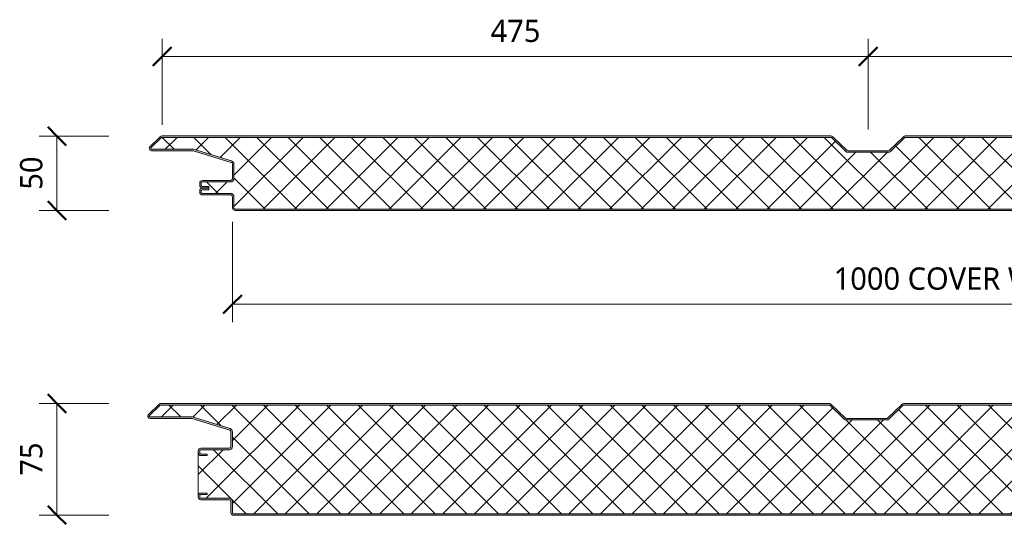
# Model space of a CAD drawing. Header units: millimetres. Extents: x 4168 to 12380, y -1661 to 5648.
# Tile 4 of 6: x 4168 to 4831, y 5309 to 5648. Entities that reach past the tile are written whole.
import ezdxf

# ---------------------------------------------------------------- set-up
doc = ezdxf.new("R2010")
doc.units = ezdxf.units.MM
for name, color, linetype, lineweight in [('A-ANNO-DIMS', 211, 'Continuous', 9), ('A-ANNO-DIMS-5', 211, 'Continuous', 9), ('A-DETL-GENF', 92, 'Continuous', 13)]:
    doc.layers.add(name, color=color, linetype=linetype, lineweight=lineweight)
doc.styles.add('Yu Gothic', font='Yu Gothic.ttf', dxfattribs={"height": 15})
doc.dimstyles.new('Diagonal', dxfattribs={"dimscale": 304.8, "dimtxt": 17.413553, "dimasz": 0.04101, "dimexe": 0.03937, "dimexo": 0.024606, "dimgap": 0.024606, "dimtad": 1, "dimdec": 0, "dimzin": 0, "dimdsep": 46, "dimtxsty": 'Yu Gothic', "dimblk1": 'OBLIQUE', "dimblk2": 'OBLIQUE', "dimsah": 1, "dimcen": 0.09, "dimazin": 0, "dimtfac": 1, "dimtdec": 4, "dimtix": 1, "dimtmove": 0, "dimatfit": 3, "dimfxl": 1, "dimtvp": 1, "dimtfill": 1, "dimtolj": 1, "dimtzin": 0, "dimarcsym": 2})

# ---------------------------------------------------------------- blocks, each defined once
blk = doc.blocks.new('HFX 1000 - 1 RIB - FLAT - HFX 1000 50mm - 1 RIB - FLAT-4397886-ALL PANELS')
at = {"layer": 'A-DETL-GENF'}
h = blk.add_hatch(color=256, dxfattribs=at)
h.paths.add_polyline_path([(2.11, 0), (996.41, 0.03), (996.67, 0.06), (997.1, 0.24), (997.48, 0.53), (997.8, 1), (997.94, 1.33), (998, 2.18), (998, 5.96), (997.9, 6.53), (997.76, 6.86), (997.48, 7.23), (997, 7.58), (993.22, 9.76), (992.79, 9.94), (992.32, 10), (978.89, 10.04), (978.6, 10.16), (978.35, 10.35), (978.1, 10.75), (978.04, 10.89), (978, 11.4), (977.99, 13.32), (977.94, 13.67), (977.65, 14.25), (977.48, 14.47), (977, 14.8), (976.51, 14.96), (976.2, 15), (972, 15), (972, 14), (976.41, 13.97), (976.77, 13.76), (976.98, 13.41), (977, 13.2), (977, 11.2), (977.08, 10.63), (977.3, 10.1), (977.65, 9.64), (978.1, 9.29), (978.63, 9.07), (979.2, 9), (992.54, 9), (996.77, 6.53), (996.98, 6.17), (997, 5.96), (996.98, 1.59), (996.77, 1.23), (996.41, 1.03), (996.2, 1), (1.59, 1.03), (1.23, 1.23), (1.03, 1.59), (1, 2.2), (1, 9.3), (0.93, 9.87), (0.71, 10.4), (0.36, 10.86), (-0.1, 11.21), (-0.63, 11.42), (-1.2, 11.5), (-20.41, 11.53), (-20.77, 11.73), (-20.97, 12.09), (-21, 12.3), (-20.97, 13.41), (-20.77, 13.77), (-20.41, 13.97), (-20.2, 14), (-16, 14), (-16, 15), (-20.41, 14.97), (-20.67, 14.94), (-21.1, 14.76), (-21.47, 14.47), (-21.76, 14.1), (-21.94, 13.67), (-22, 12.82), (-21.99, 12.21), (-21.9, 11.73), (-21.76, 11.4), (-21.47, 11.03), (-21, 10.7), (-20.67, 10.56), (-20.2, 10.5), (-0.89, 10.46), (-0.6, 10.34), (-0.35, 10.15), (-0.15, 9.87), (-0.04, 9.61), (0, 9.3), (0, 1.8), (0.06, 1.33), (0.24, 0.9), (0.53, 0.53), (1, 0.2), (1.33, 0.06), (1.8, 0)])
h.paths.add_polyline_path([(975.62, 15.19), (976.41, 15.22), (976.67, 15.26), (977.1, 15.44), (977.48, 15.72), (977.76, 16.09), (977.94, 16.53), (978, 16.99), (978.04, 19.31), (978.16, 19.59), (978.35, 19.84), (978.63, 20.05), (978.89, 20.15), (979.2, 20.19), (992.54, 20.22), (992.79, 20.26), (993.22, 20.44), (997.1, 22.67), (997.48, 22.96), (997.76, 23.33), (997.94, 23.77), (998, 24.62), (998, 28.39), (997.9, 28.96), (997.76, 29.29), (997.48, 29.67), (997, 29.99), (996.6, 30.14), (996.04, 30.19), (966.65, 30.14), (966.36, 30.06), (965.76, 29.67), (965.38, 29.4), (964.92, 29.33), (964.48, 29.48), (963.68, 30.04), (963.32, 30.16), (962.95, 30.19), (953.89, 30.24), (953.6, 30.36), (953.22, 30.72), (953.1, 30.94), (953.04, 31.08), (953, 31.39), (953, 38.39), (952.94, 38.86), (952.65, 39.44), (952.48, 39.67), (952, 39.99), (951.67, 40.13), (950.84, 40.19), (913.85, 40.23), (913.56, 40.35), (913.07, 40.77), (903.92, 49.68), (903.55, 49.96), (903.12, 50.14), (902.66, 50.19), (452.66, 50.19), (452.2, 50.14), (451.78, 49.96), (451.41, 49.68), (441.73, 40.34), (441.48, 40.23), (441.17, 40.19), (413.85, 40.23), (413.56, 40.35), (413.07, 40.77), (403.92, 49.68), (403.55, 49.96), (403.12, 50.14), (402.66, 50.19), (-47.66, 50.15), (-47.79, 50.14), (-48.22, 49.96), (-48.7, 49.58), (-55.75, 42.65), (-55.91, 42.31), (-55.99, 41.93), (-55.98, 41.56), (-55.88, 41.19), (-55.7, 40.86), (-55.44, 40.58), (-55.13, 40.37), (-54.54, 40.21), (-54.4, 40.19), (-26.2, 40.15), (-0.57, 32.28), (-0.33, 32.09), (-0.15, 31.85), (-0.04, 31.56), (0, 31.17), (-0.04, 21.08), (-0.16, 20.79), (-0.35, 20.55), (-0.63, 20.34), (-0.89, 20.24), (-1.2, 20.19), (-20.2, 20.19), (-20.67, 20.13), (-21.1, 19.95), (-21.47, 19.67), (-21.76, 19.29), (-21.94, 18.86), (-22, 18.3), (-21.98, 16.88), (-21.91, 16.46), (-21.76, 16.09), (-21.47, 15.72), (-21, 15.39), (-20.67, 15.26), (-19.84, 15.19), (-16, 15.19), (-16, 16.19), (-20.41, 16.22), (-20.77, 16.43), (-20.97, 16.79), (-21, 16.99), (-20.97, 18.6), (-20.77, 18.96), (-20.41, 19.17), (-20.2, 19.19), (-1.2, 19.19), (-0.63, 19.27), (-0.1, 19.49), (0.36, 19.84), (0.71, 20.29), (0.93, 20.83), (1, 21.39), (1, 31.26), (0.93, 31.82), (0.72, 32.34), (0.39, 32.79), (-0.05, 33.14), (-0.56, 33.37), (-26.2, 41.19), (-54.54, 41.21), (-54.82, 41.37), (-54.97, 41.62), (-54.99, 41.87), (-54.88, 42.14), (-54.67, 42.37), (-47.66, 49.19), (402.99, 49.19), (412.62, 39.82), (413.07, 39.48), (413.59, 39.27), (414.15, 39.19), (441.17, 39.19), (441.73, 39.27), (442.26, 39.48), (442.71, 39.82), (452.34, 49.19), (902.99, 49.19), (912.62, 39.82), (913.07, 39.48), (913.59, 39.27), (914.15, 39.19), (951.41, 39.17), (951.77, 38.96), (951.98, 38.6), (952, 38.39), (952, 31.39), (952.12, 30.72), (952.3, 30.29), (952.65, 29.84), (953.1, 29.49), (953.63, 29.27), (954.2, 29.19), (963.35, 29.19), (963.67, 28.83), (964.07, 28.56), (964.52, 28.39), (965, 28.33), (965.48, 28.39), (965.93, 28.56), (966.33, 28.83), (966.65, 29.19), (996.41, 29.17), (996.77, 28.96), (996.98, 28.6), (997, 28.39), (996.98, 24.03), (996.77, 23.67), (996.6, 23.54), (992.54, 21.19), (979.2, 21.19), (978.63, 21.12), (978.1, 20.9), (977.65, 20.55), (977.3, 20.09), (977.08, 19.56), (977, 18.99), (976.98, 16.79), (976.77, 16.43), (976.41, 16.22), (976.2, 16.19), (972, 16.19), (972, 15.19), (975.2, 15.19)])
h = blk.add_hatch(dxfattribs=at)
h.set_pattern_fill('FP_1', color=256, style=0, pattern_type=2)
h.set_pattern_definition([(45, (-4311.524, -5519.871), (-10.606602, 10.606602), []), (135, (-4311.524, -5519.871), (-10.606602, -10.606602), [])])
h.paths.add_polyline_path([(2.11, 1), (996.41, 1.03), (996.77, 1.23), (996.9, 1.4), (997, 1.8), (997, 5.96), (996.9, 6.36), (996.6, 6.65), (992.54, 9), (979.2, 9), (978.63, 9.07), (978.1, 9.29), (977.65, 9.64), (977.3, 10.1), (977.08, 10.63), (977, 11.2), (977, 13.2), (976.9, 13.6), (976.6, 13.89), (976.2, 14), (972, 14), (972, 16.19), (976.41, 16.22), (976.77, 16.43), (976.9, 16.59), (977, 16.99), (977, 18.99), (977.08, 19.56), (977.3, 20.09), (977.65, 20.55), (978.1, 20.9), (978.63, 21.12), (979.2, 21.19), (992.54, 21.19), (996.77, 23.67), (996.9, 23.83), (997, 24.23), (997, 28.39), (996.9, 28.79), (996.6, 29.09), (996.2, 29.19), (966.65, 29.19), (966.33, 28.83), (965.93, 28.56), (965.48, 28.39), (965, 28.33), (964.52, 28.39), (964.07, 28.56), (963.67, 28.83), (963.35, 29.19), (954.2, 29.19), (953.63, 29.27), (953.1, 29.49), (952.65, 29.84), (952.3, 30.29), (952.08, 30.83), (952, 31.39), (952, 38.39), (951.9, 38.79), (951.6, 39.09), (951.2, 39.19), (914.15, 39.19), (913.59, 39.27), (913.07, 39.48), (912.62, 39.82), (902.99, 49.19), (452.34, 49.19), (442.71, 39.82), (442.26, 39.48), (441.73, 39.27), (441.17, 39.19), (414.15, 39.19), (413.59, 39.27), (413.07, 39.48), (412.62, 39.82), (402.99, 49.19), (-47.66, 49.19), (-54.91, 42.11), (-54.97, 41.99), (-54.95, 41.57), (-54.79, 41.34), (-54.54, 41.21), (-54.4, 41.19), (-26.2, 41.19), (-0.56, 33.37), (-0.05, 33.14), (0.39, 32.79), (0.72, 32.34), (0.93, 31.82), (1, 31.26), (1, 21.39), (0.93, 20.83), (0.71, 20.29), (0.36, 19.84), (-0.1, 19.49), (-0.63, 19.27), (-1.2, 19.19), (-20.41, 19.17), (-20.77, 18.96), (-20.89, 18.79), (-21, 18.39), (-21, 16.99), (-20.89, 16.59), (-20.6, 16.3), (-20.2, 16.19), (-16, 16.19), (-16, 14), (-20.41, 13.97), (-20.77, 13.77), (-20.89, 13.6), (-21, 13.2), (-21, 12.3), (-20.89, 11.9), (-20.6, 11.61), (-20.2, 11.5), (-1.2, 11.5), (-0.63, 11.42), (-0.1, 11.21), (0.36, 10.86), (0.71, 10.4), (0.93, 9.87), (1, 9.3), (1, 1.8), (1.11, 1.4), (1.4, 1.11), (1.8, 1)])
for p, q in [((-48.59, 49.68), (-55.51, 42.94)), ((-47.66, 49.19), (-54.82, 42.22)), ((202.66, 49.19), (-47.66, 49.19)), ((202.66, 50.19), (-47.33, 50.19)), ((402.66, 50.19), (202.66, 50.19)), ((402.99, 49.19), (202.66, 49.19)), ((412.62, 39.82), (402.99, 49.19)), ((413.32, 40.53), (403.92, 49.68)), ((451.41, 49.68), (442.01, 40.53)), ((452.34, 49.19), (442.71, 39.82)), ((652.66, 49.19), (452.34, 49.19)), ((652.66, 50.19), (452.66, 50.19)), ((-54.4, 41.19), (-26.2, 41.19)), ((-54.4, 40.19), (-26.35, 40.19)), ((-26.35, 40.19), (-0.85, 32.41)), ((-26.2, 41.19), (-0.56, 33.37)), ((441.17, 40.19), (414.15, 40.19)), ((441.17, 39.19), (414.15, 39.19)), ((0, 31.26), (0, 21.39)), ((1, 31.26), (1, 21.39)), ((-1.2, 20.19), (-20.2, 20.19)), ((-22, 18.39), (-22, 16.99)), ((-21, 18.39), (-21, 16.99)), ((-1.2, 19.19), (-20.2, 19.19)), ((-20.2, 16.19), (-16, 16.19)), ((-20.2, 15.19), (-16, 15.19)), ((-16, 15), (-20.2, 15)), ((-16, 14), (-20.2, 14)), ((-16, 16.19), (-16, 14.88)), ((-16, 14.88), (-16, 14)), ((-22, 13.2), (-22, 12.3)), ((-21, 13.2), (-21, 12.3)), ((-20.2, 11.5), (-1.2, 11.5)), ((-20.2, 10.5), (-1.2, 10.5)), ((0, 9.3), (0, 1.8)), ((1, 9.3), (1, 1.8)), ((1.8, 1), (996.2, 1)), ((1.8, 0), (996.2, 0))]:
    blk.add_line(p, q, dxfattribs=at)
for centre, radius, start, end in [((-47.33, 48.39), 1.8, 90, 134.24149), ((402.66, 48.39), 1.8, 45.75851, 90), ((452.66, 48.39), 1.8, 90, 134.24149), ((-54.4, 41.79), 1.6, 134.24149, 270), ((-54.4, 41.79), 0.6, 134.24149, 270), ((414.15, 41.39), 2.2, 225.75851, 270), ((414.15, 41.39), 1.2, 225.75851, 270), ((441.17, 41.39), 1.2, 270, 314.24149), ((441.17, 41.39), 2.2, 270, 314.24149), ((-1.2, 31.26), 2.2, 0, 73.02327), ((-1.2, 31.26), 1.2, 360, 73.02327), ((-20.2, 18.39), 1.8, 90, 180), ((-1.2, 21.39), 1.2, 270, 360), ((-1.2, 21.39), 2.2, 270, 0), ((-20.2, 16.99), 1.8, 180, 270), ((-20.2, 13.2), 1.8, 90, 180), ((-20.2, 18.39), 0.8, 90, 180), ((-20.2, 18.39), 0.8, 150, 180), ((-20.2, 16.99), 0.8, 180, 210), ((-20.2, 16.99), 0.8, 180, 270), ((-20.2, 13.2), 0.8, 90, 180), ((-20.2, 13.2), 0.8, 150, 180), ((-20.2, 12.3), 1.8, 180, 270), ((-20.2, 12.3), 0.8, 180, 210), ((-20.2, 12.3), 0.8, 180, 270), ((-1.2, 9.3), 2.2, 0, 90), ((-1.2, 9.3), 1.2, 360, 90), ((1.8, 1.8), 1.8, 180, 270), ((1.8, 1.8), 0.8, 180, 210), ((1.8, 1.8), 0.8, 180, 270)]:
    blk.add_arc(centre, radius, start, end, dxfattribs=at)
blk = doc.blocks.new('HFX 1000 - 1 RIB - FLAT - HFX 1000 75mm - 1 RIB - FLAT-4397888-ALL PANELS')
at = {"layer": 'A-DETL-GENF'}
h = blk.add_hatch(color=256, dxfattribs=at)
h.paths.add_polyline_path([(1.9, 0), (996.6, 0.05), (996.67, 0.06), (997.1, 0.24), (997.48, 0.53), (997.81, 1.03), (997.94, 1.33), (998, 2.18), (998, 5.96), (997.9, 6.53), (997.76, 6.86), (997.48, 7.23), (997, 7.58), (993.22, 9.76), (992.72, 9.95), (992.32, 10), (978.89, 10.04), (978.6, 10.16), (978.35, 10.35), (978.1, 10.75), (978.04, 10.89), (978, 11.47), (978, 13.2), (977.9, 13.76), (977.65, 14.25), (977.48, 14.47), (977, 14.8), (976.67, 14.94), (976.2, 15), (972, 15), (972, 14), (976.41, 13.97), (976.77, 13.76), (976.98, 13.41), (977, 13.06), (977, 11.2), (977.08, 10.63), (977.3, 10.1), (977.65, 9.64), (978.1, 9.29), (978.63, 9.07), (979.2, 9), (992.54, 9), (996.77, 6.53), (996.98, 6.17), (997, 5.96), (996.98, 1.59), (996.77, 1.23), (996.41, 1.03), (996.2, 1), (1.59, 1.03), (1.23, 1.23), (1.03, 1.59), (1, 1.8), (1, 9.3), (0.93, 9.87), (0.71, 10.4), (0.36, 10.86), (-0.1, 11.21), (-0.63, 11.43), (-1.2, 11.5), (-20.41, 11.53), (-20.77, 11.73), (-20.97, 12.09), (-21, 12.3), (-20.97, 13.41), (-20.77, 13.77), (-20.41, 13.97), (-20.2, 14), (-16, 14), (-16, 15), (-20.41, 14.97), (-20.67, 14.94), (-21.1, 14.76), (-21.47, 14.47), (-21.76, 14.1), (-21.94, 13.67), (-22, 13.2), (-22, 12.3), (-21.94, 11.83), (-21.76, 11.4), (-21.47, 11.03), (-21, 10.7), (-20.67, 10.56), (-20.2, 10.5), (-0.89, 10.46), (-0.6, 10.34), (-0.35, 10.15), (-0.15, 9.87), (-0.04, 9.61), (0, 9.3), (0.02, 1.68), (0.06, 1.33), (0.24, 0.9), (0.53, 0.53), (1, 0.2), (1.33, 0.06), (1.8, 0)])
h.paths.add_polyline_path([(972, 40.19), (976.2, 40.19), (976.67, 40.26), (977.1, 40.44), (977.48, 40.72), (977.76, 41.09), (977.94, 41.53), (978, 42.38), (978.04, 44.31), (978.16, 44.59), (978.35, 44.84), (978.63, 45.05), (978.89, 45.15), (979.2, 45.19), (992.72, 45.25), (992.79, 45.26), (993.22, 45.44), (997.1, 47.67), (997.48, 47.96), (997.76, 48.33), (997.94, 48.77), (998, 49.23), (998, 53.39), (997.9, 53.96), (997.76, 54.29), (997.48, 54.67), (997, 54.99), (996.6, 55.14), (996.13, 55.19), (966.65, 55.14), (966.33, 55.04), (965.76, 54.67), (965.38, 54.4), (964.92, 54.33), (964.48, 54.48), (963.67, 55.04), (963.32, 55.16), (962.95, 55.19), (953.89, 55.24), (953.6, 55.36), (953.35, 55.55), (953.16, 55.79), (953.04, 56.08), (953, 56.39), (953, 63.39), (952.94, 63.86), (952.65, 64.44), (952.48, 64.67), (952.1, 64.95), (951.67, 65.13), (951.2, 65.19), (913.85, 65.23), (913.56, 65.35), (913.07, 65.77), (903.92, 74.68), (903.55, 74.96), (903.12, 75.14), (902.66, 75.19), (452.66, 75.19), (452.2, 75.14), (451.78, 74.96), (451.41, 74.68), (441.73, 65.34), (441.48, 65.23), (441.17, 65.19), (413.85, 65.23), (413.56, 65.35), (413.07, 65.77), (403.92, 74.68), (403.55, 74.96), (403.12, 75.14), (402.66, 75.19), (-47.66, 75.15), (-47.79, 75.14), (-48.22, 74.96), (-48.59, 74.68), (-55.75, 67.65), (-55.91, 67.31), (-55.99, 66.93), (-55.98, 66.56), (-55.88, 66.19), (-55.7, 65.86), (-55.44, 65.58), (-55.13, 65.37), (-54.77, 65.24), (-53.99, 65.19), (-26.2, 65.15), (-0.57, 57.28), (-0.33, 57.09), (-0.14, 56.82), (-0.04, 56.56), (0, 56.26), (-0.04, 46.08), (-0.16, 45.79), (-0.35, 45.55), (-0.63, 45.34), (-0.89, 45.24), (-1.22, 45.19), (-20.41, 45.17), (-20.67, 45.13), (-21.1, 44.95), (-21.47, 44.67), (-21.76, 44.29), (-21.94, 43.86), (-22, 43.39), (-22, 41.99), (-21.94, 41.53), (-21.76, 41.09), (-21.47, 40.72), (-21.1, 40.44), (-20.67, 40.26), (-20.2, 40.19), (-16, 40.19), (-16, 41.19), (-20.41, 41.22), (-20.77, 41.43), (-20.97, 41.79), (-21, 41.99), (-20.97, 43.6), (-20.77, 43.96), (-20.41, 44.17), (-20.2, 44.19), (-1.2, 44.19), (-0.63, 44.27), (-0.1, 44.49), (0.36, 44.84), (0.71, 45.29), (0.93, 45.83), (1, 46.39), (1, 56.26), (0.93, 56.82), (0.72, 57.34), (0.39, 57.79), (-0.05, 58.14), (-0.56, 58.37), (-26.2, 66.19), (-54.54, 66.21), (-54.82, 66.37), (-54.97, 66.62), (-54.99, 66.87), (-54.88, 67.14), (-54.67, 67.37), (-47.66, 74.19), (402.99, 74.19), (412.62, 64.82), (413.07, 64.48), (413.59, 64.27), (414.15, 64.19), (441.17, 64.19), (441.73, 64.27), (442.26, 64.48), (442.71, 64.82), (452.34, 74.19), (902.99, 74.19), (912.62, 64.82), (913.07, 64.48), (913.59, 64.27), (914.15, 64.19), (951.41, 64.17), (951.77, 63.96), (951.98, 63.6), (952, 63.39), (952, 56.39), (952.08, 55.83), (952.3, 55.29), (952.65, 54.84), (953.1, 54.49), (953.63, 54.27), (954.2, 54.19), (963.35, 54.19), (963.67, 53.83), (964.07, 53.56), (964.52, 53.39), (965, 53.33), (965.66, 53.45), (965.93, 53.56), (966.33, 53.83), (966.65, 54.19), (996.41, 54.17), (996.77, 53.96), (996.98, 53.6), (997, 53.39), (996.98, 49.03), (996.77, 48.67), (996.6, 48.54), (992.54, 46.19), (979.2, 46.19), (978.63, 46.12), (978.1, 45.9), (977.65, 45.55), (977.3, 45.09), (977.08, 44.56), (977, 43.99), (976.98, 41.79), (976.77, 41.43), (976.41, 41.22), (976.2, 41.19), (972, 41.19), (972, 40.26)])
h = blk.add_hatch(dxfattribs=at)
h.set_pattern_fill('FP_2', color=256, style=0, pattern_type=2)
h.set_pattern_definition([(45, (-4310.526, -5314.676), (-10.606602, 10.606602), []), (135, (-4310.526, -5314.676), (-10.606602, -10.606602), [])])
h.paths.add_polyline_path([(1.8, 1), (996.41, 1.03), (996.77, 1.23), (996.9, 1.4), (997, 1.8), (997, 5.96), (996.9, 6.36), (996.6, 6.65), (992.54, 9), (979.2, 9), (978.63, 9.07), (978.1, 9.29), (977.65, 9.64), (977.3, 10.1), (977.08, 10.63), (977, 11.2), (977, 13.2), (976.9, 13.6), (976.6, 13.89), (976.2, 14), (972, 14), (972, 15), (976.2, 15), (976.67, 14.94), (977.1, 14.76), (977.48, 14.47), (977.76, 14.1), (977.94, 13.67), (978, 13.2), (978, 41.99), (977.94, 41.53), (977.76, 41.09), (977.48, 40.72), (977.1, 40.44), (976.67, 40.26), (976.2, 40.19), (972, 40.19), (972, 41.19), (976.41, 41.22), (976.77, 41.43), (976.9, 41.59), (977, 41.99), (977, 43.99), (977.08, 44.56), (977.3, 45.09), (977.65, 45.55), (978.1, 45.9), (978.63, 46.12), (979.2, 46.19), (992.54, 46.19), (996.77, 48.67), (996.9, 48.83), (997, 49.23), (997, 53.39), (996.9, 53.79), (996.6, 54.09), (996.2, 54.19), (966.65, 54.19), (966.33, 53.83), (965.93, 53.56), (965.48, 53.39), (965, 53.33), (964.52, 53.39), (964.07, 53.56), (963.67, 53.83), (963.35, 54.19), (954.2, 54.19), (953.63, 54.27), (953.1, 54.49), (952.65, 54.84), (952.3, 55.29), (952.08, 55.83), (952, 56.39), (952, 63.39), (951.9, 63.79), (951.6, 64.09), (951.2, 64.19), (914.15, 64.19), (913.59, 64.27), (913.07, 64.48), (912.62, 64.82), (902.99, 74.19), (452.34, 74.19), (442.71, 64.82), (442.26, 64.48), (441.73, 64.27), (441.17, 64.19), (414.15, 64.19), (413.59, 64.27), (413.07, 64.48), (412.62, 64.82), (402.99, 74.19), (-47.66, 74.19), (-54.91, 67.11), (-54.97, 66.99), (-54.95, 66.57), (-54.79, 66.34), (-54.54, 66.21), (-54.4, 66.19), (-26.2, 66.19), (-0.56, 58.37), (-0.05, 58.14), (0.39, 57.79), (0.72, 57.34), (0.93, 56.82), (1, 56.26), (1, 46.39), (0.93, 45.83), (0.71, 45.29), (0.36, 44.84), (-0.1, 44.49), (-0.63, 44.27), (-1.2, 44.19), (-20.41, 44.17), (-20.77, 43.96), (-20.89, 43.79), (-21, 43.39), (-21, 41.99), (-20.89, 41.59), (-20.6, 41.3), (-20.2, 41.19), (-16, 41.19), (-16, 40.19), (-20.2, 40.19), (-20.67, 40.26), (-21.1, 40.44), (-21.47, 40.72), (-21.76, 41.09), (-21.94, 41.53), (-22, 41.99), (-22, 13.2), (-21.94, 13.67), (-21.76, 14.1), (-21.47, 14.47), (-21.1, 14.76), (-20.67, 14.94), (-20.2, 15), (-16, 15), (-16, 14), (-20.41, 13.97), (-20.77, 13.77), (-20.89, 13.6), (-21, 13.2), (-21, 12.3), (-20.89, 11.9), (-20.6, 11.61), (-20.2, 11.5), (-1.2, 11.5), (-0.63, 11.43), (-0.1, 11.21), (0.36, 10.86), (0.71, 10.4), (0.93, 9.87), (1, 9.3), (1, 1.8), (1.11, 1.4), (1.4, 1.11), (1.59, 1.03)])
for p, q in [((-48.59, 74.68), (-55.51, 67.94)), ((-47.66, 74.19), (-54.82, 67.22)), ((202.66, 74.19), (-47.66, 74.19)), ((202.66, 75.19), (-47.33, 75.19)), ((402.66, 75.19), (202.66, 75.19)), ((402.99, 74.19), (202.66, 74.19)), ((412.62, 64.82), (402.99, 74.19)), ((413.32, 65.53), (403.92, 74.68)), ((451.41, 74.68), (442.01, 65.53)), ((452.34, 74.19), (442.71, 64.82)), ((652.66, 74.19), (452.34, 74.19)), ((652.66, 75.19), (452.66, 75.19)), ((-54.4, 66.19), (-26.2, 66.19)), ((-54.4, 65.19), (-26.35, 65.19)), ((-26.35, 65.19), (-0.85, 57.41)), ((-26.2, 66.19), (-0.56, 58.37)), ((441.17, 65.19), (414.15, 65.19)), ((441.17, 64.19), (414.15, 64.19)), ((0, 56.26), (0, 46.39)), ((1, 56.26), (1, 46.39)), ((-22, 43.39), (-22, 41.99)), ((-22, 41.99), (-22, 13.2)), ((-21, 43.39), (-21, 41.99)), ((-1.2, 45.19), (-20.2, 45.19)), ((-1.2, 44.19), (-20.2, 44.19)), ((-20.2, 41.19), (-16, 41.19)), ((-16, 40.19), (-20.2, 40.19)), ((-16, 41.19), (-16, 40.19)), ((-20.2, 15), (-16, 15)), ((-16, 14), (-20.2, 14)), ((-16, 15), (-16, 14)), ((-22, 13.2), (-22, 12.3)), ((-21, 13.2), (-21, 12.3)), ((-20.2, 11.5), (-1.2, 11.5)), ((-20.2, 10.5), (-1.2, 10.5)), ((0, 9.3), (0, 1.8)), ((1, 9.3), (1, 1.8)), ((1.8, 1), (996.2, 1)), ((1.8, 0), (996.2, 0))]:
    blk.add_line(p, q, dxfattribs=at)
for centre, radius, start, end in [((-47.33, 73.39), 1.8, 90, 134.24149), ((402.66, 73.39), 1.8, 45.75851, 90), ((452.66, 73.39), 1.8, 90, 134.24149), ((-54.4, 66.79), 1.6, 134.24149, 270), ((-54.4, 66.79), 0.6, 134.24149, 270), ((414.15, 66.39), 2.2, 225.75851, 270), ((414.15, 66.39), 1.2, 225.75851, 270), ((441.17, 66.39), 1.2, 270, 314.24149), ((441.17, 66.39), 2.2, 270, 314.24149), ((-1.2, 56.26), 1.2, 0, 73.02327), ((-1.2, 56.26), 2.2, 0, 73.02327), ((-1.2, 46.39), 1.2, 270, 0), ((-1.2, 46.39), 2.2, 270, 0), ((-20.2, 43.39), 1.8, 90, 180), ((-20.2, 41.99), 1.8, 180, 270), ((-20.2, 43.39), 0.8, 90, 180), ((-20.2, 43.39), 0.8, 150, 180), ((-20.2, 41.99), 0.8, 180, 210), ((-20.2, 41.99), 0.8, 180, 270), ((-20.2, 13.2), 1.8, 90, 180), ((-20.2, 13.2), 0.8, 90, 180), ((-20.2, 13.2), 0.8, 150, 180), ((-20.2, 12.3), 1.8, 180, 270), ((-20.2, 12.3), 0.8, 180, 210), ((-20.2, 12.3), 0.8, 180, 270), ((-1.2, 9.3), 2.2, 0, 90), ((-1.2, 9.3), 1.2, 360, 90), ((1.8, 1.8), 1.8, 180, 270), ((1.8, 1.8), 0.8, 180, 210), ((1.8, 1.8), 0.8, 180, 270)]:
    blk.add_arc(centre, radius, start, end, dxfattribs=at)
blk = doc.blocks.new('DIMBLOCK1-ALL PANELS')
at = {"layer": 'A-ANNO-DIMS-5', "lineweight": 50}
for p, q in [((4193.43, 5569.87), (4187.18, 5576.12)), ((4193.43, 5569.87), (4199.68, 5563.62)), ((4193.43, 5519.87), (4187.18, 5526.12)), ((4193.43, 5519.87), (4199.68, 5513.62))]:
    blk.add_line(p, q, dxfattribs=at)
at = {"layer": 'A-ANNO-DIMS-5'}
for p, q in [((4193.43, 5569.87), (4181.43, 5569.87)), ((4193.43, 5519.87), (4193.43, 5569.87)), ((4193.43, 5569.87), (4228.26, 5569.87)), ((4193.43, 5519.87), (4181.43, 5519.87)), ((4193.43, 5519.87), (4228.26, 5519.87))]:
    blk.add_line(p, q, dxfattribs=at)
at = {"layer": 'A-ANNO-DIMS-5', "color": 0, "insert": (4168.62, 5533.86), "char_height": 15, "width": 26.4276, "attachment_point": 1, "rotation": 90, "line_spacing_factor": 1.024327, "style": 'Yu Gothic', "bg_fill": 3, "box_fill_scale": 1.25, "bg_fill_color": 256, "bg_fill_true_color": 13158600, "bg_fill_transparency": 0}
blk.add_mtext('50', dxfattribs=at)
blk = doc.blocks.new('_Oblique')
at = {"color": 0, "linetype": 'ByBlock', "lineweight": -2}
blk.add_line((-0.5, -0.5), (0.5, 0.5), dxfattribs=at)
blk = doc.blocks.new('DIMBLOCK2-ALL PANELS')
at = {"layer": 'A-ANNO-DIMS-5', "lineweight": 50}
for p, q in [((4193.43, 5389.87), (4187.18, 5396.12)), ((4193.43, 5389.87), (4199.68, 5383.62)), ((4193.43, 5314.87), (4187.18, 5321.12)), ((4193.43, 5314.87), (4199.68, 5308.62))]:
    blk.add_line(p, q, dxfattribs=at)
at = {"layer": 'A-ANNO-DIMS-5'}
for p, q in [((4193.43, 5389.87), (4181.43, 5389.87)), ((4193.43, 5314.87), (4193.43, 5389.87)), ((4193.43, 5389.87), (4228.26, 5389.87)), ((4193.43, 5314.87), (4181.43, 5314.87)), ((4193.43, 5314.87), (4228.26, 5314.87))]:
    blk.add_line(p, q, dxfattribs=at)
at = {"layer": 'A-ANNO-DIMS-5', "color": 0, "insert": (4168.62, 5341.36), "char_height": 15, "width": 26.4276, "attachment_point": 1, "rotation": 90, "line_spacing_factor": 1.024327, "style": 'Yu Gothic', "bg_fill": 3, "box_fill_scale": 1.25, "bg_fill_color": 256, "bg_fill_true_color": 13158600, "bg_fill_transparency": 0}
blk.add_mtext('75', dxfattribs=at)
blk = doc.blocks.new('DIMBLOCK5-ALL PANELS')
at = {"layer": 'A-ANNO-DIMS-5'}
for p, q in [((4264.19, 5623.51), (4264.19, 5635.51)), ((4739.19, 5623.51), (4739.19, 5635.51)), ((4264.19, 5623.51), (4739.19, 5623.51)), ((4264.19, 5623.51), (4264.19, 5577.57)), ((4739.19, 5623.51), (4739.19, 5574.35))]:
    blk.add_line(p, q, dxfattribs=at)
at = {"layer": 'A-ANNO-DIMS-5', "lineweight": 50}
for p, q in [((4264.19, 5623.51), (4270.44, 5629.76)), ((4739.19, 5623.51), (4745.44, 5629.76)), ((4264.19, 5623.51), (4257.94, 5617.26)), ((4739.19, 5623.51), (4732.94, 5617.26))]:
    blk.add_line(p, q, dxfattribs=at)
at = {"layer": 'A-ANNO-DIMS-5', "color": 0, "insert": (4485.17, 5648.31), "char_height": 15, "width": 39.6414, "attachment_point": 1, "line_spacing_factor": 1.024327, "style": 'Yu Gothic', "bg_fill": 3, "box_fill_scale": 1.25, "bg_fill_color": 256, "bg_fill_true_color": 13158600, "bg_fill_transparency": 0}
blk.add_mtext('475', dxfattribs=at)
blk = doc.blocks.new('DIMBLOCK6-ALL PANELS')
at = {"layer": 'A-ANNO-DIMS-5'}
for p, q in [((4739.19, 5623.51), (4739.19, 5635.51)), ((5214.19, 5623.51), (5214.19, 5635.51)), ((4739.19, 5623.51), (5214.19, 5623.51)), ((4739.19, 5623.51), (4739.19, 5574.35)), ((5214.19, 5623.51), (5214.19, 5577.57))]:
    blk.add_line(p, q, dxfattribs=at)
at = {"layer": 'A-ANNO-DIMS-5', "lineweight": 50}
for p, q in [((4739.19, 5623.51), (4745.44, 5629.76)), ((5214.19, 5623.51), (5220.44, 5629.76)), ((4739.19, 5623.51), (4732.94, 5617.26)), ((5214.19, 5623.51), (5207.94, 5617.26))]:
    blk.add_line(p, q, dxfattribs=at)
at = {"layer": 'A-ANNO-DIMS-5', "color": 0, "insert": (4960.17, 5648.31), "char_height": 15, "width": 39.6414, "attachment_point": 1, "line_spacing_factor": 1.024327, "style": 'Yu Gothic', "bg_fill": 3, "box_fill_scale": 1.25, "bg_fill_color": 256, "bg_fill_true_color": 13158600, "bg_fill_transparency": 0}
blk.add_mtext('475', dxfattribs=at)
blk = doc.blocks.new('DIMBLOCK7-ALL PANELS')
at = {"layer": 'A-ANNO-DIMS-5'}
for p, q in [((4311.52, 5456.73), (4311.52, 5512.19)), ((5309.53, 5456.73), (5309.53, 5512.19)), ((4311.52, 5456.73), (5309.53, 5456.73)), ((4311.52, 5456.73), (4311.52, 5444.73)), ((5309.53, 5456.73), (5309.53, 5444.73))]:
    blk.add_line(p, q, dxfattribs=at)
at = {"layer": 'A-ANNO-DIMS-5', "lineweight": 50}
for p, q in [((4311.52, 5456.73), (4317.77, 5462.98)), ((5309.53, 5456.73), (5315.78, 5462.98)), ((4311.52, 5456.73), (4305.27, 5450.48)), ((5309.53, 5456.73), (5303.28, 5450.48))]:
    blk.add_line(p, q, dxfattribs=at)
at = {"layer": 'A-ANNO-DIMS-5', "color": 0, "insert": (4716.03, 5481.53), "char_height": 15, "width": 226.7859, "attachment_point": 1, "line_spacing_factor": 1.024327, "style": 'Yu Gothic', "bg_fill": 3, "box_fill_scale": 1.25, "bg_fill_color": 256, "bg_fill_true_color": 13158600, "bg_fill_transparency": 0}
blk.add_mtext('1000 COVER WIDTH', dxfattribs=at)

msp = doc.modelspace()

# ---------------------------------------------------------------- block references
at = {"layer": 'A-DETL-GENF'}
for name, p in [('HFX 1000 - 1 RIB - FLAT - HFX 1000 50mm - 1 RIB - FLAT-4397886-ALL PANELS', (4311.52, 5519.87)), ('HFX 1000 - 1 RIB - FLAT - HFX 1000 75mm - 1 RIB - FLAT-4397888-ALL PANELS', (4310.53, 5314.68))]:
    msp.add_blockref(name, p, dxfattribs=at)

# ---------------------------------------------------------------- dimensions: what is measured, and where the dimension line sits
at = {"layer": 'A-ANNO-DIMS'}
for base, p1, p2, override, picture, middle in [((4193.43, 5569.87), (4235.76, 5519.87), (4235.76, 5569.87), {"dimpost": '<>', "dimfxl": 50}, 'DIMBLOCK1-ALL PANELS', (4178.43, 5544.87)), ((4193.43, 5389.87), (4235.76, 5314.87), (4235.76, 5389.87), {"dimpost": '<>', "dimfxl": 75}, 'DIMBLOCK2-ALL PANELS', (4178.43, 5352.37))]:
    dim = msp.add_linear_dim(base=base, p1=p1, p2=p2, angle=90, dimstyle='Diagonal', override=override, dxfattribs=at)
    dim.commit()
    dim.dimension.update_dxf_attribs({"geometry": picture, "text_midpoint": middle})

# ---------------------------------------------------------------- next in the draw order: dimensions: what is measured, and where the dimension line sits
dim = msp.add_linear_dim(base=(4739.19, 5623.51), p1=(4264.19, 5570.07), p2=(4739.19, 5566.85), dimstyle='Diagonal', override={"dimpost": '<>', "dimfxl": 475.010458}, dxfattribs=at)
dim.commit()
dim.dimension.update_dxf_attribs({"geometry": 'DIMBLOCK5-ALL PANELS', "text_midpoint": (4501.69, 5638.51)})
dim = msp.add_linear_dim(base=(5309.53, 5456.73), p1=(4311.52, 5519.69), p2=(5309.53, 5519.69), text='1000 COVER WIDTH', dimstyle='Diagonal', override={"dimpost": '<>', "dimfxl": 998.002744}, dxfattribs=at)
dim.commit()
dim.dimension.update_dxf_attribs({"geometry": 'DIMBLOCK7-ALL PANELS', "text_midpoint": (4810.52, 5471.79)})

# ---------------------------------------------------------------- next in the draw order: dimensions: what is measured, and where the dimension line sits
dim = msp.add_linear_dim(base=(5214.19, 5623.51), p1=(4739.19, 5566.85), p2=(5214.19, 5570.07), dimstyle='Diagonal', override={"dimpost": '<>', "dimfxl": 475.007554}, dxfattribs=at)
dim.commit()
dim.dimension.update_dxf_attribs({"geometry": 'DIMBLOCK6-ALL PANELS', "text_midpoint": (4976.69, 5638.51)})

doc.saveas('drawing.dxf')
